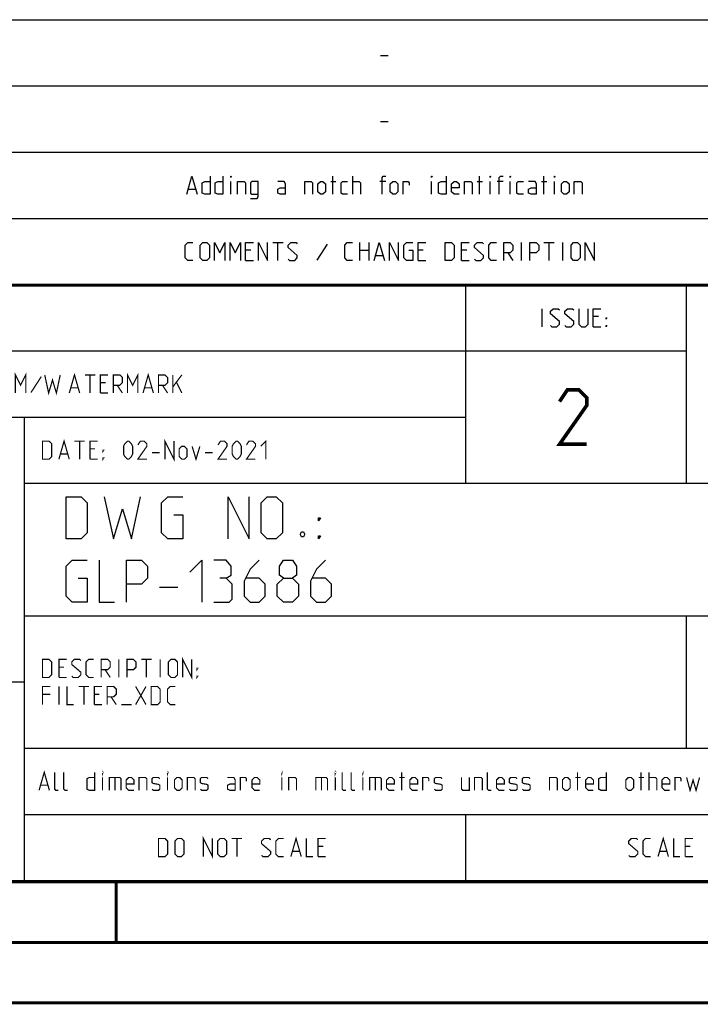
# Model space of a CAD drawing. Header units: millimetres. Extents: x 0 to 420, y 0 to 297.
# Tile 4 of 6: x 301 to 358, y 0 to 81. Entities that reach past the tile are written whole.
import ezdxf

# ---------------------------------------------------------------- set-up
doc = ezdxf.new("R2010")
doc.units = ezdxf.units.MM
doc.header["$LTSCALE"] = 23.1
doc.layers.get('0').update_dxf_attribs({"linetype": 'CONTINUOUS'})

msp = doc.modelspace()

# ---------------------------------------------------------------- linework, layer by layer
at = {"color": 2, "linetype": 'CONTINUOUS'}
for p, q in [((246.8497, 81.4948), (409.8097, 81.4948)), ((331.2168, 78.5355), (331.8597, 78.5355)), ((246.8497, 76.0048), (409.8097, 76.0048)), ((331.2168, 73.0455), (331.8597, 73.0455)), ((246.8497, 70.5148), (409.8097, 70.5148)), ((318.8061, 67.0198), (318.8061, 68.0913)), ((327.0918, 68.0913), (327.5204, 68.0913)), ((327.2704, 67.0198), (327.2704, 68.5198)), ((328.9132, 67.0198), (328.9132, 68.5198)), ((331.6632, 68.0913), (331.1632, 68.0913)), ((335.449, 67.0198), (335.449, 68.0913)), ((339.2347, 68.0913), (339.6632, 68.0913)), ((339.4132, 67.0198), (339.4132, 68.5198)), ((340.3061, 67.0198), (340.3061, 68.0913)), ((341.3775, 68.0913), (340.8775, 68.0913)), ((341.949, 67.0198), (341.949, 68.0913)), ((344.5561, 68.0913), (344.9847, 68.0913)), ((344.7347, 67.0198), (344.7347, 68.5198)), ((345.6275, 67.0198), (345.6275, 68.0913)), ((315.3061, 67.4484), (315.8775, 67.4484)), ((246.8497, 65.0248), (409.8097, 65.0248)), ((322.2882, 63.0298), (323.1454, 63.0298)), ((322.7168, 61.5298), (322.7168, 63.0298)), ((326.7882, 62.887), (325.9311, 61.5655)), ((329.5025, 61.5298), (329.5025, 63.0298)), ((330.2525, 63.0298), (330.2525, 61.5298)), ((342.8954, 61.5298), (342.8954, 63.0298)), ((344.7525, 63.0298), (345.6097, 63.0298)), ((345.1811, 61.5298), (345.1811, 63.0298)), ((346.3239, 61.5298), (346.3239, 63.0298)), ((320.4668, 62.387), (320.0382, 62.387)), ((329.5025, 62.387), (330.2525, 62.387)), ((334.7525, 62.387), (334.3239, 62.387)), ((338.3597, 62.387), (337.9311, 62.387)), ((341.7525, 62.1727), (342.1811, 61.5298)), ((320.0382, 61.5298), (320.6811, 61.5298)), ((330.824, 61.9584), (331.3954, 61.9584)), ((334.3239, 61.5298), (334.9668, 61.5298)), ((337.9311, 61.5298), (338.574, 61.5298)), ((246.8497, 59.5348), (409.8097, 59.5348)), ((338.2497, 59.5348), (338.2497, 43.0648)), ((356.5297, 59.5348), (356.5297, 43.0648)), ((344.6218, 56.0398), (344.6218, 57.5398)), ((349.2647, 56.897), (348.8361, 56.897)), ((348.8361, 56.0398), (349.4789, 56.0398)), ((246.8497, 54.0448), (356.5297, 54.0448)), ((283.4097, 48.5548), (338.2497, 48.5548)), ((301.6897, 48.5548), (301.6897, 10.1248)), ((301.6897, 43.0648), (409.8097, 43.0648)), ((312.9188, 34.4498), (314.4188, 34.4498)), ((301.6897, 32.0848), (409.8097, 32.0848)), ((356.5297, 32.0848), (356.5297, 21.1048)), ((283.4097, 26.5948), (301.6897, 26.5948)), ((301.6897, 21.1048), (409.8097, 21.1048)), ((301.6897, 15.6148), (409.8097, 15.6148)), ((338.2497, 15.6148), (338.2497, 10.1248)), ((246.8497, 10.1248), (409.8097, 10.1248))]:
    msp.add_line(p, q, dxfattribs=at)
at = {"color": 7, "linetype": 'CONTINUOUS'}
for p, q in [((246.8681, 59.5058), (409.628, 59.4942)), ((409.86, 10.0737), (25.007, 10.0134))]:
    msp.add_line(p, q, dxfattribs=at)
at = {"color": 2, "linetype": 'CONTINUOUS'}
for points in [[(315.1632, 67.0198), (315.5918, 68.5198), (316.0204, 67.0198)], [(317.0918, 68.5198), (317.0918, 67.0198), (316.6632, 67.0198), (316.449, 67.127), (316.449, 67.9841), (316.6632, 68.0913), (317.0918, 68.0913)], [(318.1632, 68.5198), (318.1632, 67.0198), (317.7347, 67.0198), (317.5204, 67.127), (317.5204, 67.9841), (317.7347, 68.0913), (318.1632, 68.0913)], [(318.8061, 68.4127), (318.8061, 68.5198), (318.8418, 68.5198), (318.8061, 68.4127)], [(319.3775, 67.0198), (319.3775, 68.0913), (319.9132, 68.0913), (320.0204, 67.9841), (320.0204, 67.0198)], [(320.449, 66.6627), (320.9847, 66.6627), (321.0918, 66.8055), (321.0918, 68.0913), (320.5561, 68.0913), (320.449, 67.9841), (320.449, 67.127), (320.5561, 67.0198), (321.0918, 67.0198)], [(323.3418, 67.0198), (323.3418, 67.877), (323.2347, 68.0913), (322.6989, 68.0913)], [(324.949, 67.0198), (324.949, 68.0913), (325.4847, 68.0913), (325.5918, 67.9841), (325.5918, 67.0198)], [(326.0204, 67.2341), (326.0204, 67.877), (326.2347, 68.0913), (326.4489, 68.0913), (326.6632, 67.877), (326.6632, 67.2341), (326.4489, 67.0198), (326.2347, 67.0198), (326.0204, 67.2341)], [(328.4847, 67.0198), (328.0561, 67.0198), (327.9489, 67.127), (327.9489, 67.9841), (328.0561, 68.0913), (328.4847, 68.0913)], [(328.9132, 68.0913), (329.449, 68.0913), (329.5561, 67.9841), (329.5561, 67.0198)], [(331.3418, 67.0198), (331.3418, 68.4127), (331.449, 68.5198), (331.6632, 68.5198)], [(332.0204, 67.2341), (332.0204, 67.877), (332.2347, 68.0913), (332.4489, 68.0913), (332.6632, 67.877), (332.6632, 67.2341), (332.4489, 67.0198), (332.2347, 67.0198), (332.0204, 67.2341)], [(333.0918, 67.0198), (333.0918, 68.0913), (333.5204, 68.0913), (333.5918, 67.9841), (333.5918, 67.7698)], [(335.449, 68.4127), (335.449, 68.5198), (335.4847, 68.5198), (335.449, 68.4127)], [(336.6632, 68.5198), (336.6632, 67.0198), (336.2347, 67.0198), (336.0204, 67.127), (336.0204, 67.9841), (336.2347, 68.0913), (336.6632, 68.0913)], [(337.7347, 67.0198), (337.3061, 67.0198), (337.0918, 67.2341), (337.0918, 67.877), (337.3061, 68.0913), (337.5204, 68.0913), (337.7347, 67.877), (337.7347, 67.5555), (337.0918, 67.5555)], [(338.1632, 67.0198), (338.1632, 68.0913), (338.699, 68.0913), (338.8061, 67.9841), (338.8061, 67.0198)], [(340.3061, 68.4127), (340.3061, 68.5198), (340.3418, 68.5198), (340.3061, 68.4127)], [(341.0561, 67.0198), (341.0561, 68.4127), (341.1632, 68.5198), (341.3775, 68.5198)], [(341.949, 68.4127), (341.949, 68.5198), (341.9847, 68.5198), (341.949, 68.4127)], [(343.0561, 67.0198), (342.6275, 67.0198), (342.5204, 67.127), (342.5204, 67.9841), (342.6275, 68.0913), (343.0561, 68.0913)], [(344.1275, 67.0198), (344.1275, 67.877), (344.0204, 68.0913), (343.4847, 68.0913)], [(345.6275, 68.4127), (345.6275, 68.5198), (345.6632, 68.5198), (345.6275, 68.4127)], [(346.1989, 67.2341), (346.1989, 67.877), (346.4132, 68.0913), (346.6275, 68.0913), (346.8418, 67.877), (346.8418, 67.2341), (346.6275, 67.0198), (346.4132, 67.0198), (346.1989, 67.2341)], [(347.2704, 67.0198), (347.2704, 68.0913), (347.8061, 68.0913), (347.9132, 67.9841), (347.9132, 67.0198)], [(323.3418, 67.0198), (322.9132, 67.0198), (322.6989, 67.127), (322.6989, 67.4484), (322.9132, 67.5555), (323.3418, 67.5555)], [(344.1275, 67.0198), (343.6989, 67.0198), (343.4847, 67.127), (343.4847, 67.4484), (343.6989, 67.5555), (344.1275, 67.5555)], [(315.6811, 61.5298), (315.2525, 61.5298), (315.0382, 61.7441), (315.0382, 62.8155), (315.2525, 63.0298), (315.6811, 63.0298)], [(316.2882, 61.7441), (316.2882, 62.8155), (316.5025, 63.0298), (316.8239, 63.0298), (317.0382, 62.8155), (317.0382, 61.7441), (316.8239, 61.5298), (316.5025, 61.5298), (316.2882, 61.7441)], [(317.4668, 61.5298), (317.4668, 63.0298), (317.8954, 62.1727), (318.324, 63.0298), (318.324, 61.5298)], [(318.7525, 61.5298), (318.7525, 63.0298), (319.1811, 62.1727), (319.6097, 63.0298), (319.6097, 61.5298)], [(320.0382, 61.5298), (320.0382, 63.0298), (320.6811, 63.0298)], [(321.1097, 61.5298), (321.1097, 63.0298), (321.8597, 61.5298), (321.8597, 63.0298)], [(323.574, 61.637), (323.6811, 61.5298), (324.1097, 61.5298), (324.324, 61.7441), (324.324, 61.9584), (323.574, 62.6013), (323.574, 62.8155), (323.7882, 63.0298), (324.2168, 63.0298), (324.324, 62.9227)], [(328.8954, 61.5298), (328.4668, 61.5298), (328.2525, 61.7441), (328.2525, 62.8155), (328.4668, 63.0298), (328.8954, 63.0298)], [(330.6811, 61.5298), (331.1097, 63.0298), (331.5382, 61.5298)], [(331.9668, 61.5298), (331.9668, 63.0298), (332.7168, 61.5298), (332.7168, 63.0298)], [(333.574, 62.387), (333.8954, 62.387), (333.8954, 61.5298), (333.3597, 61.5298), (333.1454, 61.7441), (333.1454, 62.8155), (333.3597, 63.0298), (333.8954, 63.0298)], [(334.3239, 61.5298), (334.3239, 63.0298), (334.9668, 63.0298)], [(336.5739, 61.5298), (336.5739, 63.0298), (337.1097, 63.0298), (337.324, 62.8155), (337.324, 61.7441), (337.1097, 61.5298), (336.5739, 61.5298)], [(337.9311, 61.5298), (337.9311, 63.0298), (338.574, 63.0298)], [(339.0025, 61.637), (339.1097, 61.5298), (339.5382, 61.5298), (339.7525, 61.7441), (339.7525, 61.9584), (339.0025, 62.6013), (339.0025, 62.8155), (339.2168, 63.0298), (339.6454, 63.0298), (339.7525, 62.9227)], [(340.824, 61.5298), (340.3954, 61.5298), (340.1811, 61.7441), (340.1811, 62.8155), (340.3954, 63.0298), (340.824, 63.0298)], [(341.4311, 61.5298), (341.4311, 63.0298), (341.9668, 63.0298), (342.1811, 62.8155), (342.1811, 62.387), (341.9668, 62.1727), (341.4311, 62.1727)], [(343.5739, 61.5298), (343.5739, 63.0298), (344.1097, 63.0298), (344.3239, 62.8155), (344.3239, 62.387), (344.1097, 62.1727), (343.5739, 62.1727)], [(347.0025, 61.7441), (347.0025, 62.8155), (347.2168, 63.0298), (347.5382, 63.0298), (347.7525, 62.8155), (347.7525, 61.7441), (347.5382, 61.5298), (347.2168, 61.5298), (347.0025, 61.7441)], [(348.1811, 61.5298), (348.1811, 63.0298), (348.9311, 61.5298), (348.9311, 63.0298)], [(345.3004, 56.147), (345.4075, 56.0398), (345.8361, 56.0398), (346.0504, 56.2541), (346.0504, 56.4684), (345.3004, 57.1113), (345.3004, 57.3255), (345.5147, 57.5398), (345.9432, 57.5398), (346.0504, 57.4327)], [(346.479, 56.147), (346.5861, 56.0398), (347.0147, 56.0398), (347.229, 56.2541), (347.229, 56.4684), (346.479, 57.1113), (346.479, 57.3255), (346.6932, 57.5398), (347.1218, 57.5398), (347.229, 57.4327)], [(347.6575, 57.5398), (347.6575, 56.2541), (347.8718, 56.0398), (348.1932, 56.0398), (348.4075, 56.2541), (348.4075, 57.5398)], [(348.8361, 56.0398), (348.8361, 57.5398), (349.4789, 57.5398)], [(349.9075, 56.6827), (349.9075, 56.7898), (349.9789, 56.7898), (349.9075, 56.6827)], [(349.9075, 56.0398), (349.9075, 56.147), (349.9789, 56.147), (349.9075, 56.0398)], [(305.1688, 38.4498), (305.1688, 41.9498), (306.4188, 41.9498), (306.9188, 41.4498), (306.9188, 38.9498), (306.4188, 38.4498), (305.1688, 38.4498)], [(308.3355, 41.9498), (309.0855, 38.4498), (309.8355, 40.9498), (310.5855, 38.4498), (311.3355, 41.9498)], [(314.0855, 40.4498), (314.8355, 40.4498), (314.8355, 38.4498), (313.5855, 38.4498), (313.0855, 38.9498), (313.0855, 41.4498), (313.5855, 41.9498), (314.8355, 41.9498)], [(318.5855, 38.4498), (318.5855, 41.9498), (320.3355, 38.4498), (320.3355, 41.9498)], [(321.3355, 38.9498), (321.3355, 41.4498), (321.8355, 41.9498), (322.5855, 41.9498), (323.0855, 41.4498), (323.0855, 38.9498), (322.5855, 38.4498), (321.8355, 38.4498), (321.3355, 38.9498)], [(326.0855, 39.9498), (326.0855, 40.1998), (326.2522, 40.1998), (326.0855, 39.9498)], [(324.8355, 39.0332), (324.9188, 38.8665), (324.9188, 38.7832), (324.8355, 38.6165), (324.6688, 38.6165), (324.5855, 38.7832), (324.5855, 38.8665), (324.6688, 39.0332), (324.8355, 39.0332)], [(326.0855, 38.4498), (326.0855, 38.6998), (326.2522, 38.6998), (326.0855, 38.4498)], [(306.1688, 35.1998), (306.9188, 35.1998), (306.9188, 33.1998), (305.6688, 33.1998), (305.1688, 33.6998), (305.1688, 36.1998), (305.6688, 36.6998), (306.9188, 36.6998)], [(307.9188, 36.6998), (307.9188, 33.1998), (309.1688, 33.1998)], [(310.1688, 33.1998), (310.1688, 36.6998), (311.4188, 36.6998), (311.9188, 36.1998), (311.9188, 35.1998), (311.4188, 34.6998), (310.1688, 34.6998)], [(315.4188, 35.6998), (316.4188, 36.6998), (316.4188, 33.1998)], [(318.4188, 35.1998), (318.8355, 35.4498), (318.8355, 36.1998), (318.4188, 36.6998), (317.4188, 36.6998)], [(321.1688, 36.6998), (320.4188, 35.9498), (319.9188, 34.9498), (319.9188, 33.6998), (320.4188, 33.1998), (321.1688, 33.1998), (321.6688, 33.6998), (321.6688, 34.6998), (321.1688, 35.1998), (320.0855, 35.1998)], [(323.1688, 35.1998), (322.8355, 35.4498), (322.8355, 36.1998), (323.1688, 36.6998), (323.9188, 36.6998), (324.2522, 36.1998), (324.2522, 35.4498), (323.9188, 35.1998), (324.4188, 34.6998), (324.4188, 33.6998), (323.9188, 33.1998), (323.1688, 33.1998), (322.6688, 33.6998)], [(326.6688, 36.6998), (325.9188, 35.9498), (325.4188, 34.9498), (325.4188, 33.6998), (325.9188, 33.1998), (326.6688, 33.1998), (327.1688, 33.6998), (327.1688, 34.6998), (326.6688, 35.1998), (325.5855, 35.1998)], [(317.4188, 33.1998), (318.6688, 33.1998), (318.9188, 33.4498), (318.9188, 34.6998), (318.4188, 35.1998), (317.9188, 35.1998)], [(322.6688, 33.6998), (322.6688, 34.6998), (323.1688, 35.1998), (323.9188, 35.1998)]]:
    msp.add_lwpolyline(points, dxfattribs=at)
at = {"color": 7, "linetype": 'CONTINUOUS', "const_width": 0.25}
for points in [[(246.8597, 59.511), (409.6521, 59.467)], [(409.8307, 10.048), (25, 10)], [(309.3227, 5.0044), (309.3227, 10.0044)], [(20, 5), (415, 5)], [(420, 0), (0, 0)]]:
    msp.add_lwpolyline(points, dxfattribs=at)
at = {"color": 2, "linetype": 'CONTINUOUS'}
for points, const_width in [([(300.9722, 50.5498), (300.9722, 52.0498), (301.4007, 51.1927), (301.8293, 52.0498), (301.8293, 50.5498)], 0.1), ([(310.2579, 50.5498), (310.2579, 52.0498), (310.6864, 51.1927), (311.115, 52.0498), (311.115, 50.5498)], 0.1), ([(303.115, 51.907), (302.2579, 50.5855)], 0.1), ([(303.4007, 52.0498), (303.7222, 50.5498), (304.0436, 51.6213), (304.365, 50.5498), (304.6864, 52.0498)], 0.1), ([(305.4364, 50.5498), (305.865, 52.0498), (306.2936, 50.5498)], 0.1), ([(306.7222, 52.0498), (307.5793, 52.0498)], 0.1), ([(307.1507, 50.5498), (307.1507, 52.0498)], 0.1), ([(308.0079, 50.5498), (308.0079, 52.0498), (308.6507, 52.0498)], 0.1), ([(308.4364, 51.407), (308.0079, 51.407)], 0.1), ([(309.0793, 50.5498), (309.0793, 52.0498), (309.615, 52.0498), (309.8293, 51.8355), (309.8293, 51.407), (309.615, 51.1927), (309.0793, 51.1927)], 0.1), ([(311.5436, 50.5498), (311.9722, 52.0498), (312.4007, 50.5498)], 0.1), ([(312.8293, 50.5498), (312.8293, 52.0498), (313.365, 52.0498), (313.5793, 51.8355), (313.5793, 51.407), (313.365, 51.1927), (312.8293, 51.1927)], 0.1), ([(314.0079, 50.5498), (314.0079, 52.0498)], 0.1), ([(314.0079, 51.0498), (314.7579, 52.0498)], 0.1), ([(314.3293, 51.407), (314.7579, 50.5498)], 0.1), ([(305.5793, 50.9784), (306.1507, 50.9784)], 0.1), ([(309.4007, 51.1927), (309.8293, 50.5498)], 0.1), ([(311.6865, 50.9784), (312.2579, 50.9784)], 0.1), ([(313.1507, 51.1927), (313.5793, 50.5498)], 0.1), ([(348.3004, 46.3048), (346.0504, 46.3048), (348.3004, 49.5191), (348.3004, 50.162), (347.6575, 50.8048), (346.6932, 50.8048), (346.0504, 49.8405)], 0.3), ([(308.0079, 50.5498), (308.6507, 50.5498)], 0.1), ([(303.2164, 45.0598), (303.2164, 46.5598), (303.7522, 46.5598), (303.9664, 46.3455), (303.9664, 45.2741), (303.7522, 45.0598), (303.2164, 45.0598)], 0.1), ([(304.5736, 45.0598), (305.0022, 46.5598), (305.4307, 45.0598)], 0.1), ([(305.8593, 46.5598), (306.7165, 46.5598)], 0.1), ([(306.2879, 45.0598), (306.2879, 46.5598)], 0.1), ([(307.145, 45.0598), (307.145, 46.5598), (307.7879, 46.5598)], 0.1), ([(309.9307, 45.4884), (309.9307, 46.1313), (310.0379, 46.3455), (310.2522, 46.5598), (310.3593, 46.5598), (310.5736, 46.3455), (310.6807, 46.1313), (310.6807, 45.4884), (310.5736, 45.2741), (310.3593, 45.0598), (310.2522, 45.0598), (310.0379, 45.2741), (309.9307, 45.4884)], 0.1), ([(311.8593, 45.0598), (311.1093, 45.0598), (311.8593, 46.1313), (311.8593, 46.3455), (311.645, 46.5598), (311.3236, 46.5598), (311.1093, 46.2384)], 0.1), ([(313.3593, 45.0598), (313.3593, 46.5598), (314.1093, 45.0598), (314.1093, 46.5598)], 0.1), ([(318.5022, 45.0598), (317.7522, 45.0598), (318.5022, 46.1313), (318.5022, 46.3455), (318.2879, 46.5598), (317.9665, 46.5598), (317.7522, 46.2384)], 0.1), ([(318.9307, 45.4884), (318.9307, 46.1313), (319.0379, 46.3455), (319.2522, 46.5598), (319.3593, 46.5598), (319.5736, 46.3455), (319.6807, 46.1313), (319.6807, 45.4884), (319.5736, 45.2741), (319.3593, 45.0598), (319.2522, 45.0598), (319.0379, 45.2741), (318.9307, 45.4884)], 0.1), ([(320.8593, 45.0598), (320.1093, 45.0598), (320.8593, 46.1313), (320.8593, 46.3455), (320.645, 46.5598), (320.3236, 46.5598), (320.1093, 46.2384)], 0.1), ([(321.2879, 46.1313), (321.7164, 46.5598), (321.7164, 45.0598)], 0.1), ([(307.5736, 45.917), (307.145, 45.917)], 0.1), ([(308.2165, 45.7027), (308.2165, 45.8098), (308.2879, 45.8098), (308.2165, 45.7027)], 0.1), ([(314.5379, 45.2741), (314.5379, 45.917), (314.7522, 46.1313), (314.9664, 46.1313), (315.1807, 45.917), (315.1807, 45.2741), (314.9664, 45.0598), (314.7522, 45.0598), (314.5379, 45.2741)], 0.1), ([(315.6093, 46.1313), (315.9307, 45.0598), (316.2522, 46.1313)], 0.1), ([(304.7165, 45.4884), (305.2879, 45.4884)], 0.1), ([(307.145, 45.0598), (307.7879, 45.0598)], 0.1), ([(308.2165, 45.0598), (308.2165, 45.167), (308.2879, 45.167), (308.2165, 45.0598)], 0.1), ([(312.2879, 45.5955), (312.9307, 45.5955)], 0.1), ([(316.6807, 45.5955), (317.3236, 45.5955)], 0.1), ([(314.8236, 26.9698), (314.8236, 28.4698), (315.5736, 26.9698), (315.5736, 28.4698)], 0.1), ([(303.2164, 26.9698), (303.2164, 28.4698), (303.7522, 28.4698), (303.9664, 28.2555), (303.9664, 27.1841), (303.7522, 26.9698), (303.2164, 26.9698)], 0.1), ([(304.5736, 26.9698), (304.5736, 28.4698), (305.2164, 28.4698)], 0.1), ([(305.0022, 27.827), (304.5736, 27.827)], 0.1), ([(305.645, 27.077), (305.7522, 26.9698), (306.1807, 26.9698), (306.395, 27.1841), (306.395, 27.3984), (305.645, 28.0413), (305.645, 28.2555), (305.8593, 28.4698), (306.2879, 28.4698), (306.395, 28.3627)], 0.1), ([(307.4665, 26.9698), (307.0379, 26.9698), (306.8236, 27.1841), (306.8236, 28.2555), (307.0379, 28.4698), (307.4665, 28.4698)], 0.1), ([(308.0736, 26.9698), (308.0736, 28.4698), (308.6093, 28.4698), (308.8236, 28.2555), (308.8236, 27.827), (308.6093, 27.6127), (308.0736, 27.6127)], 0.1), ([(309.5379, 26.9698), (309.5379, 28.4698)], 0.1), ([(310.2165, 26.9698), (310.2165, 28.4698), (310.7522, 28.4698), (310.9664, 28.2555), (310.9664, 27.827), (310.7522, 27.6127), (310.2165, 27.6127)], 0.1), ([(311.395, 28.4698), (312.2522, 28.4698)], 0.1), ([(311.8236, 26.9698), (311.8236, 28.4698)], 0.1), ([(312.9664, 26.9698), (312.9664, 28.4698)], 0.1), ([(313.645, 27.1841), (313.645, 28.2555), (313.8593, 28.4698), (314.1807, 28.4698), (314.395, 28.2555), (314.395, 27.1841), (314.1807, 26.9698), (313.8593, 26.9698), (313.645, 27.1841)], 0.1), ([(316.0022, 27.6127), (316.0022, 27.7198), (316.0736, 27.7198), (316.0022, 27.6127)], 0.1), ([(304.5736, 26.9698), (305.2164, 26.9698)], 0.1), ([(308.395, 27.6127), (308.8236, 26.9698)], 0.1), ([(316.0022, 26.9698), (316.0022, 27.077), (316.0736, 27.077), (316.0022, 26.9698)], 0.1), ([(303.2164, 24.7198), (303.2164, 26.2198), (303.8593, 26.2198)], 0.1), ([(304.5736, 24.7198), (304.5736, 26.2198)], 0.1), ([(305.2522, 26.2198), (305.2522, 24.7198), (305.7879, 24.7198)], 0.1), ([(306.2165, 26.2198), (307.0736, 26.2198)], 0.1), ([(306.645, 24.7198), (306.645, 26.2198)], 0.1), ([(307.5022, 24.7198), (307.5022, 26.2198), (308.145, 26.2198)], 0.1), ([(308.5736, 24.7198), (308.5736, 26.2198), (309.1093, 26.2198), (309.3236, 26.0055), (309.3236, 25.577), (309.1093, 25.3627), (308.5736, 25.3627)], 0.1), ([(310.9307, 24.7198), (311.7879, 26.2198)], 0.1), ([(310.9307, 26.2198), (311.7879, 24.7198)], 0.1), ([(312.2164, 24.7198), (312.2164, 26.2198), (312.7522, 26.2198), (312.9664, 26.0055), (312.9664, 24.9341), (312.7522, 24.7198), (312.2164, 24.7198)], 0.1), ([(314.2164, 24.7198), (313.7879, 24.7198), (313.5736, 24.9341), (313.5736, 26.0055), (313.7879, 26.2198), (314.2164, 26.2198)], 0.1), ([(303.8593, 25.577), (303.2164, 25.577)], 0.1), ([(307.9307, 25.577), (307.5022, 25.577)], 0.1), ([(308.895, 25.3627), (309.3236, 24.7198)], 0.1), ([(307.5022, 24.7198), (308.145, 24.7198)], 0.1), ([(309.7522, 24.7198), (310.6093, 24.7198)], 0.1), ([(302.9307, 17.6098), (303.3593, 19.1098), (303.7879, 17.6098)], 0.1), ([(304.5379, 17.6098), (304.3236, 17.6098), (304.2165, 17.717), (304.2165, 19.1098)], 0.1), ([(305.2879, 17.6098), (305.0736, 17.6098), (304.9665, 17.717), (304.9665, 19.1098)], 0.1), ([(307.5379, 19.1098), (307.5379, 17.6098), (307.1093, 17.6098), (306.895, 17.717), (306.895, 18.5741), (307.1093, 18.6813), (307.5379, 18.6813)], 0.1), ([(308.1807, 19.0027), (308.1807, 19.1098), (308.2165, 19.1098), (308.1807, 19.0027)], 0.1), ([(313.5736, 19.0027), (313.5736, 19.1098), (313.6093, 19.1098), (313.5736, 19.0027)], 0.1), ([(323.0379, 19.0027), (323.0379, 19.1098), (323.0736, 19.1098), (323.0379, 19.0027)], 0.1), ([(327.4664, 19.0027), (327.4664, 19.1098), (327.5022, 19.1098), (327.4664, 19.0027)], 0.1), ([(328.3593, 17.6098), (328.145, 17.6098), (328.0379, 17.717), (328.0379, 19.1098)], 0.1), ([(329.1093, 17.6098), (328.895, 17.6098), (328.7879, 17.717), (328.7879, 19.1098)], 0.1), ([(329.7522, 19.0027), (329.7522, 19.1098), (329.7879, 19.1098), (329.7522, 19.0027)], 0.1), ([(332.9665, 17.6098), (332.9665, 19.1098)], 0.1), ([(340.395, 17.6098), (340.1807, 17.6098), (340.0736, 17.717), (340.0736, 19.1098)], 0.1), ([(347.5379, 17.6098), (347.5379, 19.1098)], 0.1), ([(349.9307, 19.1098), (349.9307, 17.6098), (349.5022, 17.6098), (349.2879, 17.717), (349.2879, 18.5741), (349.5022, 18.6813), (349.9307, 18.6813)], 0.1), ([(352.7879, 17.6098), (352.7879, 19.1098)], 0.1), ([(353.4665, 17.6098), (353.4665, 19.1098)], 0.1), ([(303.0736, 18.0384), (303.645, 18.0384)], 0.1), ([(308.1807, 17.6098), (308.1807, 18.6813)], 0.1), ([(308.7522, 17.6098), (308.7522, 18.6813), (309.6093, 18.6813), (309.7164, 18.5741), (309.7164, 17.6098)], 0.1), ([(309.2164, 18.6813), (309.2164, 17.6098)], 0.1), ([(310.7879, 17.6098), (310.3593, 17.6098), (310.145, 17.8241), (310.145, 18.467), (310.3593, 18.6813), (310.5736, 18.6813), (310.7879, 18.467), (310.7879, 18.1455), (310.145, 18.1455)], 0.1), ([(311.2164, 17.6098), (311.2164, 18.6813), (311.7522, 18.6813), (311.8593, 18.5741), (311.8593, 17.6098)], 0.1), ([(312.2879, 17.717), (312.395, 17.6098), (312.8236, 17.6098), (312.9307, 17.717), (312.9307, 18.0384), (312.8236, 18.1098), (312.395, 18.1813), (312.2879, 18.2527), (312.2879, 18.5741), (312.395, 18.6813), (312.8236, 18.6813), (312.9307, 18.5741)], 0.1), ([(313.5736, 17.6098), (313.5736, 18.6813)], 0.1), ([(314.145, 17.8241), (314.145, 18.467), (314.3593, 18.6813), (314.5736, 18.6813), (314.7879, 18.467), (314.7879, 17.8241), (314.5736, 17.6098), (314.3593, 17.6098), (314.145, 17.8241)], 0.1), ([(315.2165, 17.6098), (315.2165, 18.6813), (315.7522, 18.6813), (315.8593, 18.5741), (315.8593, 17.6098)], 0.1), ([(316.2879, 17.717), (316.395, 17.6098), (316.8236, 17.6098), (316.9307, 17.717), (316.9307, 18.0384), (316.8236, 18.1098), (316.395, 18.1813), (316.2879, 18.2527), (316.2879, 18.5741), (316.395, 18.6813), (316.8236, 18.6813), (316.9307, 18.5741)], 0.1), ([(319.1807, 17.6098), (319.1807, 18.467), (319.0736, 18.6813), (318.5379, 18.6813)], 0.1), ([(319.1807, 17.6098), (318.7522, 17.6098), (318.5379, 17.717), (318.5379, 18.0384), (318.7522, 18.1455), (319.1807, 18.1455)], 0.1), ([(319.6093, 17.6098), (319.6093, 18.6813), (320.0379, 18.6813), (320.1093, 18.5741), (320.1093, 18.3598)], 0.1), ([(321.2165, 17.6098), (320.7879, 17.6098), (320.5736, 17.8241), (320.5736, 18.467), (320.7879, 18.6813), (321.0022, 18.6813), (321.2165, 18.467), (321.2165, 18.1455), (320.5736, 18.1455)], 0.1), ([(323.0379, 17.6098), (323.0379, 18.6813)], 0.1), ([(323.6093, 17.6098), (323.6093, 18.6813), (324.145, 18.6813), (324.2522, 18.5741), (324.2522, 17.6098)], 0.1), ([(325.8593, 17.6098), (325.8593, 18.6813), (326.7164, 18.6813), (326.8236, 18.5741), (326.8236, 17.6098)], 0.1), ([(326.3236, 18.6813), (326.3236, 17.6098)], 0.1), ([(327.4664, 17.6098), (327.4664, 18.6813)], 0.1), ([(329.7522, 17.6098), (329.7522, 18.6813)], 0.1), ([(330.3236, 17.6098), (330.3236, 18.6813), (331.1807, 18.6813), (331.2879, 18.5741), (331.2879, 17.6098)], 0.1), ([(330.7879, 18.6813), (330.7879, 17.6098)], 0.1), ([(332.3593, 17.6098), (331.9307, 17.6098), (331.7165, 17.8241), (331.7165, 18.467), (331.9307, 18.6813), (332.145, 18.6813), (332.3593, 18.467), (332.3593, 18.1455), (331.7165, 18.1455)], 0.1), ([(332.7879, 18.6813), (333.2164, 18.6813)], 0.1), ([(334.2879, 17.6098), (333.8593, 17.6098), (333.645, 17.8241), (333.645, 18.467), (333.8593, 18.6813), (334.0736, 18.6813), (334.2879, 18.467), (334.2879, 18.1455), (333.645, 18.1455)], 0.1), ([(334.7164, 17.6098), (334.7164, 18.6813), (335.145, 18.6813), (335.2164, 18.5741), (335.2164, 18.3598)], 0.1), ([(335.6807, 17.717), (335.7879, 17.6098), (336.2165, 17.6098), (336.3236, 17.717), (336.3236, 18.0384), (336.2165, 18.1098), (335.7879, 18.1813), (335.6807, 18.2527), (335.6807, 18.5741), (335.7879, 18.6813), (336.2165, 18.6813), (336.3236, 18.5741)], 0.1), ([(337.9307, 18.6813), (337.9307, 17.717), (338.0379, 17.6098), (338.5736, 17.6098), (338.5736, 18.6813)], 0.1), ([(339.0022, 17.6098), (339.0022, 18.6813), (339.5379, 18.6813), (339.645, 18.5741), (339.645, 17.6098)], 0.1), ([(341.4665, 17.6098), (341.0379, 17.6098), (340.8236, 17.8241), (340.8236, 18.467), (341.0379, 18.6813), (341.2522, 18.6813), (341.4665, 18.467), (341.4665, 18.1455), (340.8236, 18.1455)], 0.1), ([(341.895, 17.717), (342.0022, 17.6098), (342.4307, 17.6098), (342.5379, 17.717), (342.5379, 18.0384), (342.4307, 18.1098), (342.0022, 18.1813), (341.895, 18.2527), (341.895, 18.5741), (342.0022, 18.6813), (342.4307, 18.6813), (342.5379, 18.5741)], 0.1), ([(342.9665, 17.717), (343.0736, 17.6098), (343.5022, 17.6098), (343.6093, 17.717), (343.6093, 18.0384), (343.5022, 18.1098), (343.0736, 18.1813), (342.9665, 18.2527), (342.9665, 18.5741), (343.0736, 18.6813), (343.5022, 18.6813), (343.6093, 18.5741)], 0.1), ([(345.2164, 17.6098), (345.2164, 18.6813), (345.7522, 18.6813), (345.8593, 18.5741), (345.8593, 17.6098)], 0.1), ([(346.2879, 17.8241), (346.2879, 18.467), (346.5022, 18.6813), (346.7165, 18.6813), (346.9307, 18.467), (346.9307, 17.8241), (346.7165, 17.6098), (346.5022, 17.6098), (346.2879, 17.8241)], 0.1), ([(347.3593, 18.6813), (347.7879, 18.6813)], 0.1), ([(348.8593, 17.6098), (348.4307, 17.6098), (348.2165, 17.8241), (348.2165, 18.467), (348.4307, 18.6813), (348.645, 18.6813), (348.8593, 18.467), (348.8593, 18.1455), (348.2165, 18.1455)], 0.1), ([(351.5379, 17.8241), (351.5379, 18.467), (351.7522, 18.6813), (351.9665, 18.6813), (352.1807, 18.467), (352.1807, 17.8241), (351.9665, 17.6098), (351.7522, 17.6098), (351.5379, 17.8241)], 0.1), ([(352.6093, 18.6813), (353.0379, 18.6813)], 0.1), ([(353.4665, 18.6813), (354.0022, 18.6813), (354.1093, 18.5741), (354.1093, 17.6098)], 0.1), ([(355.1807, 17.6098), (354.7522, 17.6098), (354.5379, 17.8241), (354.5379, 18.467), (354.7522, 18.6813), (354.9664, 18.6813), (355.1807, 18.467), (355.1807, 18.1455), (354.5379, 18.1455)], 0.1), ([(355.6093, 17.6098), (355.6093, 18.6813), (356.0379, 18.6813), (356.1093, 18.5741), (356.1093, 18.3598)], 0.1), ([(356.5736, 18.6813), (356.8593, 17.6098), (357.1093, 18.467), (357.3593, 17.6098), (357.645, 18.6813)], 0.1), ([(312.8268, 12.1198), (312.8268, 13.6198), (313.3625, 13.6198), (313.5768, 13.4055), (313.5768, 12.3341), (313.3625, 12.1198), (312.8268, 12.1198)], 0.1), ([(314.1839, 12.3341), (314.1839, 13.4055), (314.3982, 13.6198), (314.7197, 13.6198), (314.9339, 13.4055), (314.9339, 12.3341), (314.7197, 12.1198), (314.3982, 12.1198), (314.1839, 12.3341)], 0.1), ([(316.5411, 12.1198), (316.5411, 13.6198), (317.2911, 12.1198), (317.2911, 13.6198)], 0.1), ([(317.7197, 12.3341), (317.7197, 13.4055), (317.934, 13.6198), (318.2554, 13.6198), (318.4697, 13.4055), (318.4697, 12.3341), (318.2554, 12.1198), (317.934, 12.1198), (317.7197, 12.3341)], 0.1), ([(318.8982, 13.6198), (319.7554, 13.6198)], 0.1), ([(319.3268, 12.1198), (319.3268, 13.6198)], 0.1), ([(321.3625, 12.227), (321.4697, 12.1198), (321.8982, 12.1198), (322.1125, 12.3341), (322.1125, 12.5484), (321.3625, 13.1913), (321.3625, 13.4055), (321.5768, 13.6198), (322.0054, 13.6198), (322.1125, 13.5127)], 0.1), ([(323.184, 12.1198), (322.7554, 12.1198), (322.5411, 12.3341), (322.5411, 13.4055), (322.7554, 13.6198), (323.184, 13.6198)], 0.1), ([(323.7911, 12.1198), (324.2197, 13.6198), (324.6482, 12.1198)], 0.1), ([(325.0768, 13.6198), (325.0768, 12.1198), (325.6125, 12.1198)], 0.1), ([(326.0411, 12.1198), (326.0411, 13.6198), (326.6839, 13.6198)], 0.1), ([(351.7797, 12.227), (351.8868, 12.1198), (352.3154, 12.1198), (352.5297, 12.3341), (352.5297, 12.5484), (351.7797, 13.1913), (351.7797, 13.4055), (351.9939, 13.6198), (352.4225, 13.6198), (352.5297, 13.5127)], 0.1), ([(353.6011, 12.1198), (353.1725, 12.1198), (352.9582, 12.3341), (352.9582, 13.4055), (353.1725, 13.6198), (353.6011, 13.6198)], 0.1), ([(354.2082, 12.1198), (354.6368, 13.6198), (355.0654, 12.1198)], 0.1), ([(355.494, 13.6198), (355.494, 12.1198), (356.0297, 12.1198)], 0.1), ([(356.4582, 12.1198), (356.4582, 13.6198), (357.1011, 13.6198)], 0.1), ([(323.9339, 12.5484), (324.5054, 12.5484)], 0.1), ([(326.4697, 12.977), (326.0411, 12.977)], 0.1), ([(354.3511, 12.5484), (354.9225, 12.5484)], 0.1), ([(356.8868, 12.977), (356.4582, 12.977)], 0.1), ([(326.0411, 12.1198), (326.6839, 12.1198)], 0.1), ([(356.4582, 12.1198), (357.1011, 12.1198)], 0.1)]:
    msp.add_lwpolyline(points, dxfattribs=dict(at, const_width=const_width))

doc.saveas('drawing.dxf')
